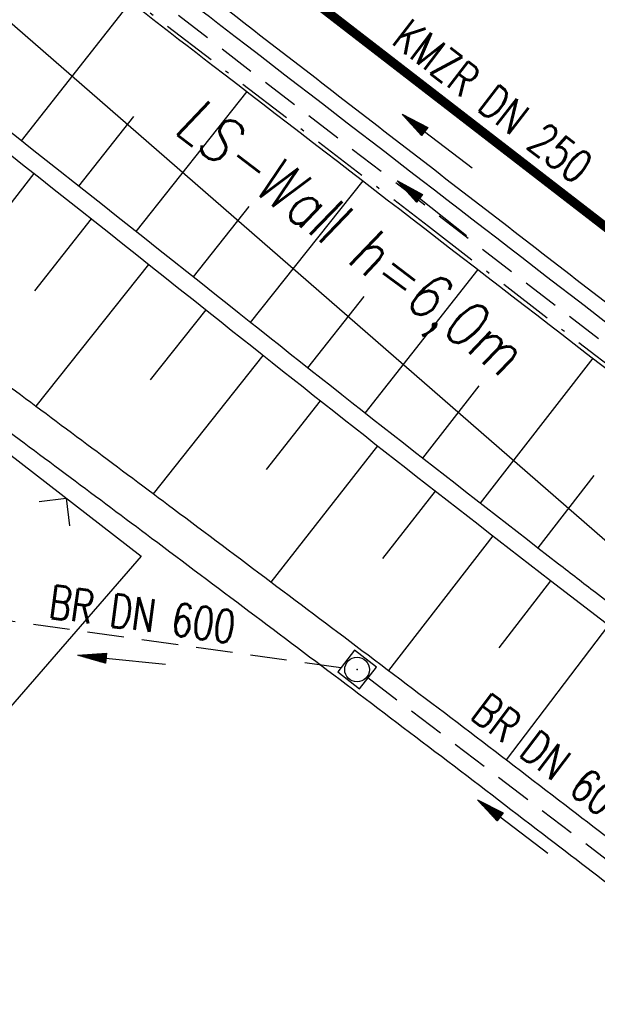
# Model space of a CAD drawing. Extents: x 448150 to 449332, y 437108 to 438384.
# Tile 95 of 172: x 448908 to 448939, y 437492 to 437546. Entities that reach past the tile are written whole.
import ezdxf
from ezdxf.enums import TextEntityAlignment as Align

# ---------------------------------------------------------------- set-up
doc = ezdxf.new("R2010")
doc.units = 0
doc.header["$LTSCALE"] = 2
doc.header["$MEASUREMENT"] = 0
for name, pattern in [('AUSGEZOGEN', [0]), ('BAB-FM2', [2.6, 1.5, -0.5, 0.1, -0.5]), ('GESTRICH-X2', [1.5, 1, -0.5])]:
    doc.linetypes.add(name, pattern=pattern)
doc.layers.get('0').update_dxf_attribs({"linetype": 'AUSGEZOGEN'})
for name, color, linetype in [('212-GRENZL-BAB', 7, 'AUSGEZOGEN'), ('BAB_FM', 5, 'BAB-FM2'), ('BOESCHG', 250, 'AUSGEZOGEN'), ('BW-SCHRIFT', 250, 'AUSGEZOGEN'), ('DURCHL', 200, 'GESTRICH-X2'), ('FBRTOP', 250, 'AUSGEZOGEN'), ('KANAL', 7, 'GESTRICH-X2'), ('MULDE', 250, 'AUSGEZOGEN'), ('PFEIL', 7, 'CONTINUOUS'), ('PFEILTOP', 200, 'AUSGEZOGEN'), ('SCHLITZRINNE', 200, 'AUSGEZOGEN'), ('SCHSYMBOL', 200, 'AUSGEZOGEN'), ('TEXTO', 4, 'CONTINUOUS'), ('ZAUN', 30, 'AUSGEZOGEN')]:
    doc.layers.add(name, color=color, linetype=linetype)
doc.styles.add('ROMANS', font='romans.shx', dxfattribs={"width": 0.8})

# ---------------------------------------------------------------- blocks, each defined once
blk = doc.blocks.new('20')
blk.add_lwpolyline([(-0.754, -0.751), (0.754, -0.751), (0.754, 0.75), (-0.754, 0.75)], close=True)
blk.add_circle((0, 0), 0.676)
blk.add_point((0, 0))
blk = doc.blocks.new('ZR')
at = {"color": 0}
for p, q in [((-1.046, -1.047), (0, 0)), ((0, 0), (1.074, -1.077))]:
    blk.add_line(p, q, dxfattribs=at)
blk = doc.blocks.new('PFEIL2')
at = {"color": 0}
for p, q in [((0.88, 0.002), (-2.401, -0.012)), ((0.881, -0.271), (0.879, 0.276)), ((0.879, 0.276), (2.429, 0.009)), ((0.911, 0.27), (0.879, 0.265)), ((0.965, 0.261), (0.879, 0.246)), ((1.019, 0.252), (0.879, 0.228)), ((1.073, 0.242), (0.879, 0.209)), ((1.127, 0.233), (0.879, 0.191)), ((1.181, 0.224), (0.879, 0.172)), ((1.235, 0.214), (0.879, 0.154)), ((1.289, 0.205), (0.879, 0.135)), ((1.343, 0.196), (0.879, 0.117)), ((1.397, 0.187), (0.879, 0.098)), ((1.451, 0.177), (0.879, 0.08)), ((1.505, 0.168), (0.879, 0.061)), ((1.559, 0.159), (0.88, 0.043)), ((1.613, 0.149), (0.88, 0.024)), ((1.668, 0.14), (0.88, 0.006)), ((1.722, 0.131), (0.88, -0.013)), ((1.776, 0.121), (0.88, -0.031)), ((1.83, 0.112), (0.88, -0.05)), ((1.884, 0.103), (0.88, -0.068)), ((1.938, 0.094), (0.88, -0.087)), ((1.992, 0.084), (0.88, -0.105)), ((2.046, 0.075), (0.88, -0.124)), ((2.1, 0.066), (0.88, -0.142)), ((2.154, 0.056), (0.88, -0.161)), ((2.208, 0.047), (0.88, -0.179)), ((2.262, 0.038), (0.881, -0.198)), ((2.316, 0.029), (0.881, -0.216)), ((2.37, 0.019), (0.881, -0.235)), ((2.424, 0.01), (0.881, -0.253)), ((2.429, 0.009), (0.881, -0.271))]:
    blk.add_line(p, q, dxfattribs=at)

msp = doc.modelspace()

# ---------------------------------------------------------------- hatches: boundary and pattern name
at = {"layer": 'SCHLITZRINNE'}
h = msp.add_hatch(dxfattribs=at)
h.set_pattern_fill('_USER', color=256, scale=1.5, angle=45, style=0, pattern_type=0)
h.set_pattern_definition([(0.19809, (448696.2442, 437758.0261), (-0.005186, 1.499991), [])])
edge = h.paths.add_edge_path()
edge.add_arc((450103.943, 439168.643), 1992.851, 225.253931, 225.326505)
edge.add_arc((450104.379, 439169.084), 1993.471, 225.326505, 225.685513)
edge.add_arc((450114.112, 439179.052), 2007.404, 225.685514, 226.043274)
edge.add_arc((450116.374, 439181.397), 2010.661, 226.043274, 226.400342)
edge.add_arc((450108.345, 439172.967), 1999.019, 226.400342, 226.758448)
edge.add_arc((450107.359, 439171.918), 1997.58, 226.758448, 227.116898)
edge.add_arc((450114.22, 439179.306), 2007.663, 227.116898, 227.474446)
edge.add_arc((450112.044, 439176.933), 2004.443, 227.474446, 227.83238)
edge.add_arc((450107.824, 439172.273), 1998.156, 227.83238, 228.190877)
edge.add_arc((450107.663, 439172.094), 1997.915, 228.190877, 228.549748)
edge.add_arc((450107.034, 439171.381), 1996.965, 228.549748, 228.908704)
edge.add_arc((450111.572, 439176.585), 2003.869, 228.908704, 229.265964)
edge.add_arc((450119.093, 439185.318), 2015.394, 229.265964, 229.6222)
edge.add_arc((450115.134, 439180.663), 2009.284, 229.6222, 229.979919)
edge.add_arc((450101.808, 439164.793), 1988.56, 229.979919, 230.339497)
edge.add_arc((450135.905, 439205.921), 2041.985, 230.339497, 230.699144)
edge.add_arc((450015.788, 439059.171), 1852.343, 230.699144, 231.076753)
edge.add_arc((450440.038, 439584.513), 2527.6, 231.076753, 231.41321)
edge.add_arc((449605.176, 438538.206), 1189.037, 231.413211, 231.903765)
edge.add_arc((451876.599, 441435.451), 4870.53, 231.903765, 232.054115)
edge.add_arc((449764.385, 438726.671), 1435.572, 232.054115, 232.331051)
edge.add_arc((663048.573, 714993.472), 350453.466, 232.33105148, 232.33182369)
edge.add_arc((452105.708, 441751.773), 5260.885, 232.331837, 232.33814)
edge.add_arc((1083717.784, 1260087.558), 1038995.508, 232.338139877, 232.338829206)
edge.add_arc((362297.748, 325361.769), 141749.668, 52.33595822, 52.34101086, ccw=False)
edge.add_arc((130991.073, 25697.409), 520301.522, 52.33458173, 52.33595822, ccw=False)
edge.add_arc((597397.743, 629905.021), 242982.187, 232.33379622, 232.33674373)
edge.add_arc((1091510.304, 1270060.009), 1051651.236, 232.336743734, 232.337424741)
edge.add_arc((63904.407, -61307.138), 630166.935, 52.33651599, 52.337652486, ccw=False)
edge.add_line((448950.678, 437541.271), (448965.933, 437529.496))
edge.add_arc((450103.943, 439168.643), 1993.351, 225.253931, 225.326505)
edge.add_arc((450104.379, 439169.084), 1993.971, 225.326505, 225.633952)
h = msp.add_hatch(dxfattribs=at)
h.set_pattern_fill('_USER', color=256, scale=1.5, angle=45, style=0, pattern_type=0)
h.set_pattern_definition([(1.0848, (448717.7677, 437736.8698), (-0.0283982, 1.4997312), [])])
edge = h.paths.add_edge_path()
edge.add_arc((450104.379, 439169.084), 1993.971, 225.677136, 225.685513)
edge.add_arc((450114.112, 439179.052), 2007.904, 225.685514, 226.043274)
edge.add_arc((450116.374, 439181.397), 2011.161, 226.043274, 226.348764)
edge.add_arc((450103.943, 439168.643), 1992.851, 225.253931, 225.326505)
edge.add_arc((450104.379, 439169.084), 1993.471, 225.326505, 225.685513)
edge.add_arc((450114.112, 439179.052), 2007.404, 225.685514, 226.043274)
edge.add_arc((450116.374, 439181.397), 2010.661, 226.043274, 226.400342)
edge.add_arc((450108.345, 439172.967), 1999.019, 226.400342, 226.758448)
edge.add_arc((450107.359, 439171.918), 1997.58, 226.758448, 227.116898)
edge.add_arc((450114.22, 439179.306), 2007.663, 227.116898, 227.474446)
edge.add_arc((450112.044, 439176.933), 2004.443, 227.474446, 227.83238)
edge.add_arc((450107.824, 439172.273), 1998.156, 227.83238, 228.190877)
edge.add_arc((450107.663, 439172.094), 1997.915, 228.190877, 228.549748)
edge.add_arc((450107.034, 439171.381), 1996.965, 228.549748, 228.908704)
edge.add_arc((450111.572, 439176.585), 2003.869, 228.908704, 229.265964)
edge.add_arc((450119.093, 439185.318), 2015.394, 229.265964, 229.6222)
edge.add_arc((450115.134, 439180.663), 2009.284, 229.6222, 229.979919)
edge.add_arc((450101.808, 439164.793), 1988.56, 229.979919, 230.339497)
edge.add_arc((450135.905, 439205.921), 2041.985, 230.339497, 230.699144)
edge.add_arc((450015.788, 439059.171), 1852.343, 230.699144, 231.076753)
edge.add_arc((450440.038, 439584.513), 2527.6, 231.076753, 231.41321)
edge.add_arc((449605.176, 438538.206), 1189.037, 231.413211, 231.903765)
edge.add_arc((451876.599, 441435.451), 4870.53, 231.903765, 232.054115)
edge.add_arc((449764.385, 438726.671), 1435.572, 232.054115, 232.331051)
edge.add_arc((663048.573, 714993.472), 350453.466, 232.33105148, 232.33182369)
edge.add_arc((452105.708, 441751.773), 5260.885, 232.331837, 232.33814)
edge.add_arc((1083717.784, 1260087.558), 1038995.508, 232.338139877, 232.338829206)
edge.add_arc((362297.748, 325361.769), 141749.668, 52.33595822, 52.34101086, ccw=False)
edge.add_arc((130991.073, 25697.409), 520301.522, 52.33458173, 52.33595822, ccw=False)
edge.add_arc((597397.743, 629905.021), 242982.187, 232.33379622, 232.33674373)
edge.add_arc((1091510.304, 1270060.009), 1051651.236, 232.336743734, 232.337424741)
edge.add_arc((63904.407, -61307.138), 630166.935, 52.33651599, 52.337652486, ccw=False)
edge.add_line((448950.678, 437541.271), (448965.933, 437529.496))
h = msp.add_hatch(dxfattribs=at)
h.set_pattern_fill('_USER', color=256, scale=1.5, angle=45, style=0, pattern_type=0)
h.set_pattern_definition([(1.92282, (448737.9663, 437717.5835), (-0.05033, 1.4991554), [])])
edge = h.paths.add_edge_path()
edge.add_arc((450116.374, 439181.397), 2011.161, 226.391578, 226.400342)
edge.add_arc((450108.345, 439172.967), 1999.519, 226.400342, 226.758448)
edge.add_arc((450107.359, 439171.918), 1998.08, 226.758448, 227.116898)
edge.add_arc((450114.22, 439179.306), 2008.163, 227.116898, 227.474446)
edge.add_arc((450112.044, 439176.933), 2004.943, 227.474446, 227.83238)
edge.add_arc((450107.824, 439172.273), 1998.656, 227.83238, 228.068653)
edge.add_arc((450103.943, 439168.643), 1992.851, 225.253931, 225.326505)
edge.add_arc((450104.379, 439169.084), 1993.471, 225.326505, 225.685513)
edge.add_arc((450114.112, 439179.052), 2007.404, 225.685514, 226.043274)
edge.add_arc((450116.374, 439181.397), 2010.661, 226.043274, 226.400342)
edge.add_arc((450108.345, 439172.967), 1999.019, 226.400342, 226.758448)
edge.add_arc((450107.359, 439171.918), 1997.58, 226.758448, 227.116898)
edge.add_arc((450114.22, 439179.306), 2007.663, 227.116898, 227.474446)
edge.add_arc((450112.044, 439176.933), 2004.443, 227.474446, 227.83238)
edge.add_arc((450107.824, 439172.273), 1998.156, 227.83238, 228.190877)
edge.add_arc((450107.663, 439172.094), 1997.915, 228.190877, 228.549748)
edge.add_arc((450107.034, 439171.381), 1996.965, 228.549748, 228.908704)
edge.add_arc((450111.572, 439176.585), 2003.869, 228.908704, 229.265964)
edge.add_arc((450119.093, 439185.318), 2015.394, 229.265964, 229.6222)
edge.add_arc((450115.134, 439180.663), 2009.284, 229.6222, 229.979919)
edge.add_arc((450101.808, 439164.793), 1988.56, 229.979919, 230.339497)
edge.add_arc((450135.905, 439205.921), 2041.985, 230.339497, 230.699144)
edge.add_arc((450015.788, 439059.171), 1852.343, 230.699144, 231.076753)
edge.add_arc((450440.038, 439584.513), 2527.6, 231.076753, 231.41321)
edge.add_arc((449605.176, 438538.206), 1189.037, 231.413211, 231.903765)
edge.add_arc((451876.599, 441435.451), 4870.53, 231.903765, 232.054115)
edge.add_arc((449764.385, 438726.671), 1435.572, 232.054115, 232.331051)
edge.add_arc((663048.573, 714993.472), 350453.466, 232.33105148, 232.33182369)
edge.add_arc((452105.708, 441751.773), 5260.885, 232.331837, 232.33814)
edge.add_arc((1083717.784, 1260087.558), 1038995.508, 232.338139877, 232.338829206)
edge.add_arc((362297.748, 325361.769), 141749.668, 52.33595822, 52.34101086, ccw=False)
edge.add_arc((130991.073, 25697.409), 520301.522, 52.33458173, 52.33595822, ccw=False)
edge.add_arc((597397.743, 629905.021), 242982.187, 232.33379622, 232.33674373)
edge.add_arc((1091510.304, 1270060.009), 1051651.236, 232.336743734, 232.337424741)
edge.add_arc((63904.407, -61307.138), 630166.935, 52.33651599, 52.337652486, ccw=False)
edge.add_line((448950.678, 437541.271), (448965.933, 437529.496))
h = msp.add_hatch(dxfattribs=at)
h.set_pattern_fill('_USER', color=256, scale=1.5, angle=45, style=0, pattern_type=0)
h.set_pattern_definition([(5.43336, (448830.8072, 437635.437), (-0.142032, 1.4932605), [])])
edge = h.paths.add_edge_path()
edge.add_arc((450115.134, 439180.663), 2009.784, 229.703318, 229.979919)
edge.add_arc((450101.808, 439164.793), 1989.06, 229.979919, 230.339497)
edge.add_arc((450135.905, 439205.921), 2042.485, 230.339497, 230.699144)
edge.add_arc((450015.788, 439059.171), 1852.843, 230.699144, 231.076753)
edge.add_arc((450440.038, 439584.513), 2528.1, 231.076753, 231.211068)
edge.add_arc((450103.943, 439168.643), 1992.851, 225.253931, 225.326505)
edge.add_arc((450104.379, 439169.084), 1993.471, 225.326505, 225.685513)
edge.add_arc((450114.112, 439179.052), 2007.404, 225.685514, 226.043274)
edge.add_arc((450116.374, 439181.397), 2010.661, 226.043274, 226.400342)
edge.add_arc((450108.345, 439172.967), 1999.019, 226.400342, 226.758448)
edge.add_arc((450107.359, 439171.918), 1997.58, 226.758448, 227.116898)
edge.add_arc((450114.22, 439179.306), 2007.663, 227.116898, 227.474446)
edge.add_arc((450112.044, 439176.933), 2004.443, 227.474446, 227.83238)
edge.add_arc((450107.824, 439172.273), 1998.156, 227.83238, 228.190877)
edge.add_arc((450107.663, 439172.094), 1997.915, 228.190877, 228.549748)
edge.add_arc((450107.034, 439171.381), 1996.965, 228.549748, 228.908704)
edge.add_arc((450111.572, 439176.585), 2003.869, 228.908704, 229.265964)
edge.add_arc((450119.093, 439185.318), 2015.394, 229.265964, 229.6222)
edge.add_arc((450115.134, 439180.663), 2009.284, 229.6222, 229.979919)
edge.add_arc((450101.808, 439164.793), 1988.56, 229.979919, 230.339497)
edge.add_arc((450135.905, 439205.921), 2041.985, 230.339497, 230.699144)
edge.add_arc((450015.788, 439059.171), 1852.343, 230.699144, 231.076753)
edge.add_arc((450440.038, 439584.513), 2527.6, 231.076753, 231.41321)
edge.add_arc((449605.176, 438538.206), 1189.037, 231.413211, 231.903765)
edge.add_arc((451876.599, 441435.451), 4870.53, 231.903765, 232.054115)
edge.add_arc((449764.385, 438726.671), 1435.572, 232.054115, 232.331051)
edge.add_arc((663048.573, 714993.472), 350453.466, 232.33105148, 232.33182369)
edge.add_arc((452105.708, 441751.773), 5260.885, 232.331837, 232.33814)
edge.add_arc((1083717.784, 1260087.558), 1038995.508, 232.338139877, 232.338829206)
edge.add_arc((362297.748, 325361.769), 141749.668, 52.33595822, 52.34101086, ccw=False)
edge.add_arc((130991.073, 25697.409), 520301.522, 52.33458173, 52.33595822, ccw=False)
edge.add_arc((597397.743, 629905.021), 242982.187, 232.33379622, 232.33674373)
edge.add_arc((1091510.304, 1270060.009), 1051651.236, 232.336743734, 232.337424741)
edge.add_arc((63904.407, -61307.138), 630166.935, 52.33651599, 52.337652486, ccw=False)
edge.add_line((448950.678, 437541.271), (448965.933, 437529.496))

# ---------------------------------------------------------------- linework, layer by layer
at = {"layer": '212-GRENZL-BAB', "flags": 128}
msp.add_lwpolyline([(448876.366, 437572.558), (448942.394, 437515.113)], dxfattribs=at)
at = {"layer": 'BAB_FM'}
msp.add_lwpolyline([(448894.875, 437614.855), (448912.253, 437601.365), (448886.711, 437568.46), (448911.783, 437548.574), (448930.201, 437534.475), (448949.433, 437519.616)], dxfattribs=at)
at = {"layer": 'BOESCHG'}
for p, q in [((448913.884, 437546.741), (448907.901, 437539.149)), ((448920.245, 437541.848), (448914.178, 437534.189)), ((448914.052, 437540.482), (448911.041, 437536.671)), ((448902.308, 437529.36), (448908.615, 437537.352)), ((448926.596, 437536.962), (448920.443, 437529.214)), ((448920.369, 437535.552), (448917.312, 437531.704)), ((448908.637, 437530.934), (448911.753, 437534.872)), ((448908.723, 437524.621), (448914.888, 437532.387)), ((448932.897, 437532.11), (448926.72, 437524.254)), ((448926.663, 437530.633), (448923.578, 437526.731)), ((448914.971, 437526.068), (448918.019, 437529.898)), ((448915.141, 437519.835), (448921.15, 437527.408)), ((448939.194, 437527.254), (448933.02, 437519.324)), ((448932.956, 437525.734), (448929.867, 437521.786)), ((448921.325, 437521.174), (448924.286, 437524.925)), ((448921.586, 437515.008), (448927.429, 437522.451)), ((448939.256, 437520.842), (448936.179, 437516.871)), ((448927.691, 437516.288), (448930.579, 437519.986)), ((448928.02, 437510.169), (448933.735, 437517.528)), ((448934.063, 437511.41), (448936.897, 437515.078)), ((448934.472, 437505.274), (448940.073, 437512.646))]:
    msp.add_line(p, q, dxfattribs=at)
for points in [[(448657.591, 437756.917, 0.008458), (448664.232, 437750.016, 0.00049), (448693.034, 437721.138, 0.007612), (448694.919, 437719.307, 0.002399), (448714.785, 437700.782, 0.002578), (448733.441, 437683.729, 0.000138), (448754.925, 437664.304, 0.000228), (448767.89, 437652.599, 0.000375), (448780.321, 437641.403, 0.0006), (448788.097, 437634.427, 0.00703), (448798.608, 437625.283, 0.003976), (448817.543, 437609.529, 0.000999), (448831.725, 437597.967, 0.001507), (448841.164, 437590.349, 0.000922), (448857.646, 437577.18, 0.001762), (448866.31, 437570.334, 0.001658), (448875.332, 437563.303, -0.000796), (448894.162, 437548.683, -0.002725), (448918.842, 437529.241, 0.003736), (448936.874, 437515.095, 0.011168), (448954.691, 437501.956, -0.009019), (448976.82, 437485.783, -0.000877)], [(448939.348, 437514.429, -0.001321), (448937.316, 437515.992, -0.003437), (448919.264, 437530.153, 0.002512), (448894.604, 437549.571, 0.000719), (448875.69, 437564.268, -0.001524), (448866.773, 437571.22, -0.001746), (448858.423, 437577.818, -0.000864), (448841.625, 437591.234, -0.001525), (448832.055, 437598.952, -0.001031), (448817.968, 437610.434, -0.004145), (448799.115, 437626.127, -0.007304), (448788.623, 437635.275, -0.000304), (448781.091, 437642.047, -0.000182), (448768.496, 437653.392, -0.000124), (448754.883, 437665.67, -0.000081), (448733.885, 437684.625, -0.002942), (448715.737, 437701.207, -0.002608), (448695.472, 437720.14, -0.007354), (448693.565, 437721.995, -0.000481), (448664.882, 437750.771, -0.007392), (448659, 437756.861, -0.002577)], [(448955.953, 437502.274, 0.000347), (448955.103, 437502.872, -0.010074), (448939.348, 437514.429, -0.003437)]]:
    msp.add_lwpolyline(points, format="xyb", dxfattribs=at)
at = {"layer": 'DURCHL'}
msp.add_line((448899.656, 437513.969), (448925.531, 437510.313), dxfattribs=at)
at = {"layer": 'FBRTOP'}
for points in [[(448902.917, 437602.137, 0.000003), (448912.812, 437594.5, -0.000022), (448922.707, 437586.863, -0.000006), (448932.602, 437579.224, 0.000013), (448942.498, 437571.586, 0.000003), (448952.392, 437563.949, -0.000005), (448962.287, 437556.312, -0.000002), (448991.973, 437533.398, 0.000001), (449021.658, 437510.484, 0), (449059.524, 437481.257, 0), (449100.819, 437449.382, 0.000002), (449140.4, 437418.831, -0.000003), (449179.981, 437388.28, -0.000002), (449197.089, 437375.075, 0.000004)], [(448854.075, 437596.848, 0.002141), (448862.115, 437590.489, 0.000656), (448872.248, 437582.566, 0.001208), (448877.762, 437578.288, 0.000003), (448881.526, 437575.382, 0.000028), (448881.988, 437575.026, 0.000003), (448891.884, 437567.387, -0.000022), (448901.78, 437559.749, -0.000006), (448911.675, 437552.112, 0.000013), (448921.57, 437544.474, 0.000003), (448931.465, 437536.836, -0.000005), (448941.36, 437529.199, 0), (448949.808, 437522.678, 0.000001)], [(448898.757, 437605.348, 0.000003), (448902.464, 437602.487, 0.000028)]]:
    msp.add_lwpolyline(points, format="xyb", dxfattribs=at)
at = {"layer": 'FBRTOP', "const_width": 0.5}
for points in [[(448889.562, 437593.497, 0.000003), (448893.294, 437590.616, 0.000028), (448893.751, 437590.263, 0.000003), (448903.647, 437582.626, -0.000022), (448913.542, 437574.988, -0.000006), (448923.437, 437567.35, 0.000013), (448933.332, 437559.712, 0.000003), (448943.227, 437552.075, -0.000005), (448953.122, 437544.437, -0.000002), (448982.808, 437521.524, 0.000001), (449012.493, 437498.61, 0), (449050.358, 437469.383, 0), (449091.654, 437437.508, 0.000002), (449131.235, 437406.957, -0.000003), (449170.816, 437376.406, -0.000001), (449185.277, 437365.244, 0.000004)], [(448901.097, 437599.778, 0.000003), (448910.992, 437592.141, -0.000022), (448920.886, 437584.504, -0.000006), (448930.781, 437576.866, 0.000013), (448940.677, 437569.227, 0.000003), (448950.572, 437561.59, -0.000005), (448960.466, 437553.953, -0.000002), (448990.152, 437531.039)], [(449098.999, 437447.023, 0.000002), (449138.58, 437416.472, -0.000003), (449178.161, 437385.922, -0.000002), (449194.742, 437373.122, 0.000004)], [(448896.936, 437602.99, 0.000003), (448900.643, 437600.128, 0.000028)]]:
    msp.add_lwpolyline(points, format="xyb", dxfattribs=at)
msp.add_lwpolyline([(448682.025, 437755.333), (448694.401, 437742.943), (448712.414, 437725.356), (448730.645, 437707.995), (448749.092, 437690.863), (448767.751, 437673.964), (448786.62, 437657.299), (448805.696, 437640.871), (448824.976, 437624.682), (448844.457, 437608.736), (448864.127, 437593.041), (448879.754, 437580.856), (448883.974, 437577.598), (448903.766, 437562.322), (448923.555, 437547.047), (448943.346, 437531.771), (449002.717, 437485.944), (449081.878, 437424.842), (449161.04, 437363.74), (449172.678, 437354.757)], dxfattribs=at)
at = {"layer": 'KANAL'}
for p, q in [((448904.625, 437555.156), (448956.438, 437515.313)), ((448899.656, 437513.969), (448925.531, 437510.313)), ((448926.875, 437509.781), (448946.344, 437494.969))]:
    msp.add_line(p, q, dxfattribs=at)
at = {"layer": 'MULDE'}
for points in [[(448672.838, 437756.082, 0.000024), (448673.008, 437755.91, 0.001482), (448686.066, 437742.74, 0.0017), (448697.523, 437731.33, 0.003882), (448708.022, 437721.105, 0.001965), (448728.988, 437701.16, 0.004095), (448749.403, 437682.203, 0.003922), (448771.033, 437662.756, 0.004986), (448789.954, 437646.345, 0.0039), (448814.503, 437625.804, 0.003789), (448859.514, 437589.305, 0.003934), (448903.405, 437554.824, 0.000682), (448918.392, 437543.272, -0.000468), (448940.219, 437526.463, -0.001742), (448940.981, 437525.871, -0.000265), (448946.018, 437521.924, -0.000265)], [(448675.871, 437755.855, 0.001318), (448687.482, 437744.152, 0.0017), (448698.929, 437732.752, 0.003882), (448709.406, 437722.549, 0.001965), (448730.36, 437702.614, 0.004095), (448750.752, 437683.68, 0.003922), (448772.359, 437664.254, 0.004986), (448791.249, 437647.869, 0.0039), (448815.775, 437627.348, 0.003789), (448860.762, 437590.868, 0.003934), (448904.629, 437556.406, 0.000682), (448919.611, 437544.858, -0.000468), (448941.441, 437528.047, -0.001742), (448942.214, 437527.446, -0.000265), (448947.252, 437523.498, -0.000265)], [(449107.415, 437376.841, 0.000009), (449131.747, 437358.942, 0.00096)], [(449106.23, 437375.23, 0.000009), (449130.561, 437357.33, 0.000999)], [(448804.637, 437599.674, 0.002391), (448816.484, 437590.171, 0.002495), (448831.462, 437578.396, 0.002539), (448846.294, 437566.975, 0.00328), (448858.333, 437557.925, 0.005443), (448865.694, 437552.591, 0.008368), (448872.738, 437547.777, -0.007409), (448880.648, 437542.394, -0.002844), (448895.263, 437532.003, -0.003794), (448906.109, 437524.072, -0.000861), (448915.042, 437517.412, -0.000721), (448925.687, 437509.423, -0.002426), (448936.791, 437500.98, 0.002825), (448946.346, 437493.726, 0.009606), (448955.793, 437486.918, -0.007793), (448967.405, 437478.614, -0.002941), (448978.794, 437470.094, -0.002496)], [(448817.728, 437591.737, 0.002495), (448832.69, 437579.974, 0.002539), (448847.506, 437568.565, 0.00328), (448859.525, 437559.532, 0.005443), (448866.85, 437554.223, 0.008368), (448873.839, 437549.447, -0.007409), (448881.798, 437544.03, -0.002844), (448896.431, 437533.626, -0.003794), (448907.301, 437525.678, -0.000861), (448916.24, 437519.013, -0.000721), (448926.889, 437511.021, -0.002426), (448938.009, 437502.566, 0.002825), (448947.546, 437495.326, 0.009606), (448956.931, 437488.563, -0.007793), (448968.593, 437480.222, -0.002941), (448980.001, 437471.688, -0.002496)]]:
    msp.add_lwpolyline(points, format="xyb", dxfattribs=at)
at = {"layer": 'SCHLITZRINNE'}
for points in [[(448881.628, 437594.59, 0.001208), (448887.11, 437590.337, 0.000003), (448890.849, 437587.45, 0.000028), (448891.307, 437587.097, 0.000003), (448901.202, 437579.459, -0.000022), (448911.098, 437571.822, -0.000006), (448920.993, 437564.184, 0.000013), (448930.888, 437556.546, 0.000003), (448940.783, 437548.908, -0.000005), (448950.678, 437541.271, -0.000001), (448965.933, 437529.496, 0.000001)], [(448931.625, 437555.346, 0.000003), (448940.477, 437548.512, -0.000005), (448950.372, 437540.875), (448965.627, 437529.1)]]:
    msp.add_lwpolyline(points, format="xyb", dxfattribs=at)
at = {"layer": 'ZAUN'}
msp.add_lwpolyline([(448877.261, 437541.958), (448887.416, 437535.778), (448897.665, 437529.426), (448914.464, 437516.421), (448905.99, 437506.671), (448900.192, 437500.148), (448886.752, 437498.329), (448875.955, 437496.938), (448873.331, 437514.218), (448875.628, 437530.473), (448876.187, 437534.547)], close=True, dxfattribs=at)

# ---------------------------------------------------------------- block references
at = {"layer": 'PFEIL'}
for p, rotation in [((448930.687, 437539.123), 142.4389000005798), ((448913.41, 437510.759), 173.9094808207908), ((448934.821, 437501.628), 142.7722999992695)]:
    msp.add_blockref('PFEIL2', p, dxfattribs=dict(at, rotation=rotation))
at = {"layer": 'PFEILTOP'}
for p, rotation in [((448930.397, 437535.456), 141.4846384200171), ((448913.41, 437510.759), 173.9094808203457)]:
    msp.add_blockref('PFEIL2', p, dxfattribs=dict(at, rotation=rotation))
at = {"layer": 'SCHSYMBOL', "rotation": 322.3365}
msp.add_blockref('20', (448926.288, 437510.222), dxfattribs=at)
at = {"layer": 'ZAUN', "rotation": 322.2546392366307}
msp.add_blockref('ZR', (448910.36, 437519.598), dxfattribs=at)

# ---------------------------------------------------------------- texts
at = {"layer": 'BW-SCHRIFT', "style": 'ROMANS', "oblique": 7, "width": 0.8}
msp.add_text('LS-Wall h=6,0m', height=2.5, rotation=323.1795, dxfattribs=at).set_placement((448916.176, 437539.663))
at = {"layer": 'TEXTO', "style": 'ROMANS', "width": 0.75}
for s, rotation, p in [('KMZR DN 250', 322.4389, (448933.173, 437540.602)), ('BR DN 600', 351.9816, (448914.41, 437512.349)), ('BR DN 600', 322.7723, (448936.476, 437504.509))]:
    msp.add_text(s, height=1.8, rotation=rotation, dxfattribs=at).set_placement(p, align=Align.CENTER)

doc.saveas('drawing.dxf')
